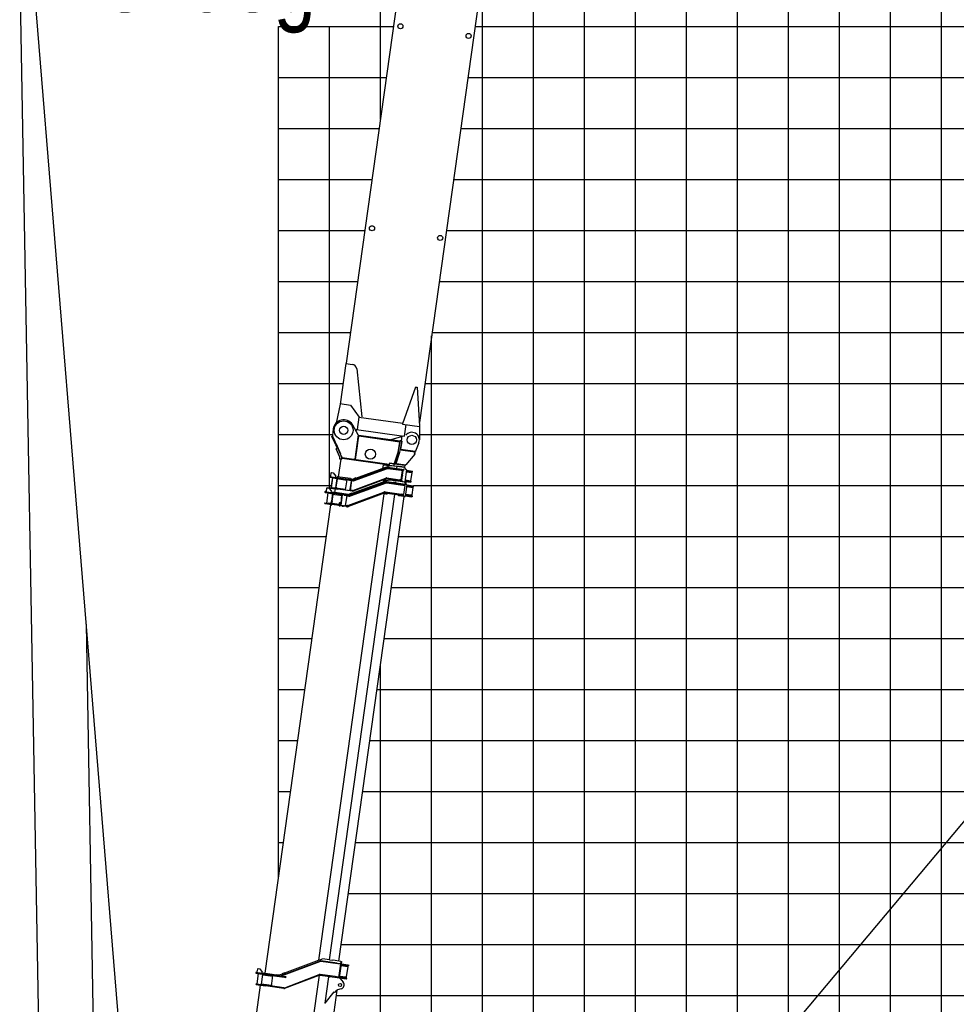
# Model space of a CAD drawing. Extents: x -439399 to 62702, y -349596 to 51651.
# Tile 15 of 63: x -426945 to -408579, y -90357 to -71050. Entities that reach past the tile are written whole.
import ezdxf

# ---------------------------------------------------------------- set-up
doc = ezdxf.new("R2010")
doc.units = 0
doc.layers.get('0').update_dxf_attribs({"linetype": 'CONTINUOUS'})

msp = doc.modelspace()

# ---------------------------------------------------------------- linework, layer by layer
at = {"color": 252, "linetype": 'Continuous'}
for p, q in [((-408868.990815, -107186.293273), (-408868.990815, -42143.739715)), ((-409868.990815, -107186.293273), (-409868.990815, -45221.334482)), ((-410868.990815, -107186.293273), (-410868.990815, -48299.027097)), ((-412868.990815, -107186.293273), (-412868.990815, -54454.38344)), ((-413868.990815, -107186.293273), (-413868.990815, -57532.070727)), ((-414868.990815, -107186.293273), (-414868.990815, -60198.840015)), ((-415868.990815, -107186.293273), (-415868.990815, -62410.928892)), ((-416868.990815, -104999.445159), (-416868.990815, -64497.282132)), ((-419868.990815, -73000.292774), (-419868.990815, -66008.353023)), ((-417868.990815, -104999.445159), (-417868.990815, -70136.683286)), ((-421868.990815, -71186.293273), (-419614.049826, -71186.293273)), ((-420868.990815, -80250.140149), (-420868.990815, -71186.293273)), ((-418016.50387, -71186.293273), (-306868.990815, -71186.293273)), ((-421868.990815, -72186.293273), (-419754.590653, -72186.293273)), ((-418157.044697, -72186.293273), (-306868.990815, -72186.293273)), ((-421868.990815, -73186.293273), (-419895.131479, -73186.293273)), ((-418297.585523, -73186.293273), (-306868.990815, -73186.293273)), ((-421868.990815, -74186.293273), (-420035.672306, -74186.293273)), ((-418438.12635, -74186.293273), (-306868.990815, -74186.293273)), ((-421868.990815, -75186.293273), (-420176.213132, -75186.293273)), ((-418578.667176, -75186.293273), (-306868.990815, -75186.293273)), ((-421868.990815, -76186.293273), (-420316.753959, -76186.293273)), ((-418719.208003, -76186.293273), (-306868.990815, -76186.293273)), ((-418868.990815, -102985.276447), (-418868.990815, -77252.053423)), ((-421868.990815, -78186.293273), (-420597.835612, -78186.293273)), ((-419000.289656, -78186.293273), (-306868.990815, -78186.293273)), ((-421868.990815, -79186.293273), (-420812.077364, -79186.293273)), ((-419105.149386, -79186.293273), (-306868.990815, -79186.293273)), ((-421868.990815, -80186.293273), (-420835.478443, -80186.293273)), ((-419220.763932, -80186.293273), (-306868.990815, -80186.293273)), ((-421868.990815, -81186.293273), (-420928.556654, -81186.293273)), ((-419513.788468, -81186.293273), (-306868.990815, -81186.293273)), ((-421868.990815, -82186.293273), (-421069.097489, -82186.293273)), ((-419654.329302, -82186.293273), (-306868.990815, -82186.293273)), ((-421868.990815, -83186.293273), (-421209.638324, -83186.293273)), ((-419794.870137, -83186.293273), (-306868.990815, -83186.293273)), ((-419868.990815, -102843.157535), (-419868.990815, -83713.689303)), ((-421868.990815, -84186.293273), (-421350.179158, -84186.293273)), ((-419935.410972, -84186.293273), (-306868.990815, -84186.293273)), ((-421868.990815, -85186.293273), (-421490.719993, -85186.293273)), ((-420075.951806, -85186.293273), (-306868.990815, -85186.293273)), ((-421868.990815, -86186.293273), (-421631.260828, -86186.293273)), ((-420216.492641, -86186.293273), (-306868.990815, -86186.293273)), ((-420497.57431, -88186.293273), (-306868.990815, -88186.293273)), ((-420638.115145, -89186.293273), (-306868.990815, -89186.293273)), ((-420732.204154, -90186.293273), (-306868.990815, -90186.293273))]:
    msp.add_line(p, q, dxfattribs=at)
at = {"color": 14, "linetype": 'Continuous'}
for p, q in [((-411868.990815, -107186.293273), (-411868.990815, -51376.719711)), ((-421868.990815, -87877.830028), (-421868.990815, -71186.293273)), ((-421868.990815, -77186.293273), (-420457.294785, -77186.293273)), ((-418859.748829, -77186.293273), (-399868.990815, -77186.293273)), ((-421868.990815, -87186.293273), (-421771.801662, -87186.293273)), ((-420357.033476, -87186.293273), (-306868.990815, -87186.293273))]:
    msp.add_line(p, q, dxfattribs=at)
at = {"color": 41, "linetype": 'Continuous'}
for p, q in [((-417460.842616, -67232.557777), (-419107.185253, -78946.895011)), ((-419131.132679, -67750.159025), (-420541.61444, -77786.25882)), ((-420551.216615, -77789.938737), (-420663.234643, -78586.988472)), ((-420551.216615, -77789.938737), (-420421.479412, -77808.172111)), ((-420335.998378, -77896.358383), (-420235.270882, -78838.257281)), ((-419181.385247, -78253.936857), (-419439.281021, -78975.134529)), ((-419181.489497, -78254.128321), (-419151.782664, -78258.303344)), ((-419151.795605, -78258.060731), (-419103.707764, -79022.076204)), ((-420661.848349, -78577.124474), (-420458.554006, -78605.695629)), ((-420663.17711, -78586.507893), (-420742.368133, -78961.068313)), ((-420458.606879, -78606.139989), (-420290.249904, -78841.868619)), ((-420293.95225, -78840.85718), (-420328.745522, -79088.424193)), ((-420293.95225, -78840.85718), (-419434.531101, -78961.640938)), ((-419437.389968, -78961.239151), (-419440.040237, -78980.096794)), ((-420338.717115, -79087.518438), (-420356.331963, -79106.177504)), ((-420338.645785, -79087.032802), (-419457.332846, -79210.89325)), ((-419440.040237, -78980.096794), (-419103.351759, -79027.415271)), ((-419397.905348, -79219.146624), (-419365.775935, -78990.533961)), ((-419103.344103, -79027.360903), (-419106.309523, -79288.428632))]:
    msp.add_line(p, q, dxfattribs=at)
at = {"color": 151, "linetype": 'Continuous'}
for p, q in [((-426691.850393, -70032.656035), (-424028.548222, -102715.164882)), ((-426944.754891, -70140.469994), (-426400.750129, -100642.765469)), ((-397625.100288, -73888.639082), (-418784.590146, -99105.537238)), ((-420389.655664, -80071.016816), (-419741.032321, -79830.932454)), ((-420386.184616, -80080.39486), (-419737.561273, -79840.310497)), ((-420385.71198, -80080.461284), (-419737.088618, -79840.376924)), ((-420382.933825, -80087.963176), (-419734.310652, -79847.880022)), ((-420352.72167, -80041.134785), (-419692.082029, -79799.735107)), ((-419728.475327, -79847.250476), (-419462.599481, -79884.616889)), ((-419727.835739, -79839.261259), (-419426.334642, -79881.634474)), ((-419452.082218, -79867.917613), (-419726.444008, -79829.358578)), ((-419557.05371, -79812.771729), (-419667.963258, -79797.184408)), ((-419559.777954, -79832.585413), (-419559.837172, -79832.57709)), ((-419551.7321, -79803.421357), (-419558.690755, -79852.93476)), ((-419553.123831, -79813.324037), (-419556.994492, -79812.780051)), ((-419406.245381, -79823.868182), (-419551.7321, -79803.421357)), ((-419446.531914, -79887.884624), (-419472.557214, -80073.064257)), ((-419462.599481, -79884.616889), (-419435.460175, -79888.43107)), ((-419452.082218, -79867.917613), (-419424.942911, -79871.731794)), ((-419438.756684, -79978.345627), (-419426.300928, -79889.718318)), ((-419435.460175, -79888.43107), (-419426.300928, -79889.718318)), ((-419426.300928, -79889.718318), (-419429.201983, -79881.231496)), ((-419413.4365, -79883.44719), (-419426.334642, -79881.634474)), ((-419415.266289, -79873.091754), (-419424.942911, -79871.731794)), ((-419415.266289, -79873.091754), (-419413.158221, -79881.467129)), ((-419413.4365, -79883.44719), (-419413.158221, -79881.467129)), ((-419362.58772, -79873.931103), (-419403.539, -79825.390007)), ((-419391.88977, -79835.984007), (-419394.965008, -79835.55181)), ((-419361.467769, -79877.996171), (-419394.539559, -80113.314186)), ((-419366.704939, -79915.260572), (-419254.800527, -79930.987711)), ((-419364.756479, -79901.396562), (-419252.266998, -79917.205927)), ((-419362.529746, -79885.55253), (-419241.479377, -79902.56505)), ((-419250.60591, -79931.577226), (-419262.520253, -79915.764926)), ((-419252.266998, -79917.205927), (-419243.70611, -79918.409081)), ((-419245.682424, -79917.121764), (-419243.733964, -79903.257753)), ((-419243.70611, -79918.409081), (-419241.479377, -79902.56505)), ((-420867.980448, -80022.365744), (-420502.428635, -80073.740701)), ((-420865.753711, -80006.521693), (-420836.045669, -80010.696886)), ((-420844.407129, -79940.852979), (-420852.20079, -79996.307754)), ((-420852.20079, -79996.307754), (-420841.988228, -80009.861714)), ((-420830.85438, -79930.640268), (-420844.407129, -79940.852979)), ((-420813.515704, -80030.020265), (-420841.350324, -80228.073879)), ((-420808.910086, -80030.667542), (-420836.744706, -80228.721156)), ((-420836.045669, -80010.696886), (-420500.201898, -80057.89665)), ((-420830.85438, -79930.640268), (-420798.175059, -79935.233047)), ((-420798.175059, -79935.233047), (-420747.109361, -80002.999517)), ((-420782.982285, -80036.330607), (-420782.704008, -80034.350566)), ((-420782.982285, -80036.330607), (-420733.468881, -80043.289262)), ((-420724.669854, -80044.525885), (-420751.112743, -80232.676818)), ((-420749.892823, -80022.804879), (-420747.109361, -80002.999517)), ((-420737.142405, -80219.492807), (-420714.874709, -80061.049916)), ((-420733.496744, -80043.487514), (-420733.162572, -80041.109761)), ((-420733.468881, -80043.289262), (-420683.955478, -80050.247917)), ((-420725.36572, -80049.477225), (-420527.197255, -80077.327987)), ((-420724.788179, -80052.551381), (-420714.885498, -80053.943112)), ((-420722.164841, -80026.701792), (-420720.216385, -80012.837802)), ((-420460.766626, -80049.301087), (-420720.216385, -80012.837802)), ((-420713.482978, -80051.147236), (-420714.874709, -80061.049916)), ((-420683.955478, -80050.247917), (-420683.677201, -80048.267876)), ((-420554.057733, -80268.450219), (-420526.223113, -80070.396605)), ((-420502.428635, -80073.740701), (-420477.883474, -80077.190299)), ((-420475.656738, -80061.346247), (-420500.201898, -80057.89665)), ((-420477.883474, -80077.190299), (-420427.311157, -80084.297774)), ((-420475.656738, -80061.346247), (-420425.084421, -80068.453723)), ((-420464.131414, -80260.891988), (-420441.028712, -80096.507726)), ((-420460.766626, -80049.301087), (-420411.253222, -80056.259742)), ((-420457.111059, -80272.986475), (-420430.946619, -80086.816811)), ((-420452.944246, -80080.695278), (-420441.028712, -80096.507726)), ((-420441.127402, -80096.376736), (-420439.473363, -80084.607638)), ((-420439.473363, -80084.607638), (-420437.213838, -80082.906043)), ((-420439.473363, -80084.607638), (-420409.765321, -80088.782831)), ((-420425.080777, -80068.454235), (-420399.382409, -80072.065905)), ((-420400.300277, -80082.035183), (-420420.139486, -80079.246964)), ((-420412.590249, -80278.797244), (-419763.85361, -80037.748807)), ((-419761.067524, -80045.246866), (-420409.804182, -80286.2953)), ((-420401.413559, -80089.956594), (-420409.765321, -80088.782831)), ((-419757.584926, -80054.621624), (-420406.321584, -80295.670059)), ((-420355.114114, -80034.56355), (-420402.098167, -80051.665186)), ((-420402.098167, -80051.665186), (-420394.637857, -80072.163206)), ((-420347.589692, -80055.23698), (-420393.831884, -80072.06815)), ((-420355.114114, -80034.56355), (-420347.589692, -80055.23698)), ((-420339.175248, -80035.589395), (-420339.26359, -80036.217978)), ((-420337.999067, -80035.754697), (-420339.175248, -80035.589395)), ((-419809.603568, -80115.220838), (-419805.894137, -80088.826865)), ((-419805.894137, -80088.826865), (-419763.221503, -80072.607158)), ((-419763.221503, -80072.607158), (-419712.028498, -80079.801866)), ((-419483.396166, -80090.727928), (-419747.834717, -80053.563514)), ((-419482.004435, -80080.825248), (-419746.442986, -80043.660833)), ((-419745.329531, -80035.738193), (-419488.903061, -80071.776583)), ((-419596.022178, -80090.046788), (-419593.934581, -80075.192767)), ((-419540.437136, -80083.142781), (-419540.383939, -80083.150258)), ((-419529.886677, -80097.862271), (-419539.127333, -80084.374659)), ((-419399.75883, -80117.629803), (-419526.892, -80099.762401)), ((-419490.127793, -80080.491002), (-419488.791614, -80070.983597)), ((-419461.763754, -80075.590764), (-419488.903061, -80071.776583)), ((-419481.865295, -80079.835217), (-419483.535303, -80091.717939)), ((-419456.256859, -80094.542109), (-419483.396166, -80090.727928)), ((-419454.865128, -80084.639428), (-419482.004435, -80080.825248)), ((-419461.763754, -80075.590764), (-419452.604508, -80076.878012)), ((-419452.604508, -80076.878012), (-419457.732469, -80084.23645)), ((-419446.580237, -80095.90207), (-419456.256859, -80094.542109)), ((-419441.966986, -80086.452144), (-419454.865128, -80084.639428)), ((-419452.604508, -80076.878012), (-419440.427031, -79990.230765)), ((-419446.580237, -80095.90207), (-419442.245262, -80088.432185)), ((-419442.245262, -80088.432185), (-419441.966986, -80086.452144)), ((-419396.328892, -80116.669573), (-419396.394151, -80116.660402)), ((-419393.147828, -80103.411505), (-419280.658346, -80119.220871)), ((-419390.921092, -80087.567454), (-419278.43161, -80103.376819)), ((-419388.972635, -80073.703463), (-419277.068223, -80089.430602)), ((-419272.873606, -80090.020117), (-419288.684865, -80101.935818)), ((-419272.097459, -80120.424025), (-419280.658346, -80119.220871)), ((-419269.870723, -80104.579974), (-419278.43161, -80103.376819)), ((-419277.068223, -80089.430602), (-419272.873606, -80090.020117)), ((-419272.125313, -80105.272697), (-419274.07377, -80119.136687)), ((-419273.746263, -80088.887888), (-419251.756844, -79932.425038)), ((-419272.873606, -80090.020117), (-419250.60591, -79931.577226)), ((-419269.870723, -80104.579974), (-419272.097459, -80120.424025)), ((-419254.800527, -79930.987711), (-419250.60591, -79931.577226)), ((-420852.644736, -80236.584828), (-420851.253005, -80226.682148)), ((-420852.644736, -80236.584828), (-420704.104525, -80257.460793)), ((-420851.253005, -80226.682148), (-420702.712794, -80247.558113)), ((-420810.538628, -80232.40418), (-420809.425174, -80224.48154)), ((-420809.425174, -80224.48154), (-420759.91177, -80231.440195)), ((-420763.360046, -80319.820903), (-420753.617929, -80250.502138)), ((-420761.136502, -80240.154614), (-420759.800323, -80230.647208)), ((-420759.91177, -80231.440195), (-420710.398367, -80238.39885)), ((-420750.416878, -80227.725478), (-420552.248413, -80255.576239)), ((-420749.014358, -80224.929601), (-420739.111677, -80226.321332)), ((-420737.142405, -80219.492807), (-420738.534136, -80229.395488)), ((-420711.511821, -80246.32149), (-420710.398367, -80238.39885)), ((-420704.243662, -80258.450804), (-420702.573485, -80246.566874)), ((-420420.944897, -80297.256284), (-420704.104525, -80257.460793)), ((-420702.712794, -80247.558113), (-420419.553166, -80287.353603)), ((-420486.720237, -80277.913887), (-420464.131414, -80260.891988)), ((-420465.916253, -80272.758571), (-420464.262384, -80260.990681)), ((-420465.916253, -80272.758571), (-420459.107087, -80281.794662)), ((-420465.916253, -80272.758571), (-420436.208211, -80276.933764)), ((-420418.439712, -80279.430963), (-420436.208211, -80276.933764)), ((-425643.288507, -82900.003002), (-425288.939519, -102715.164882)), ((-420929.578932, -89578.796136), (-420929.519713, -89578.804458))]:
    msp.add_line(p, q, dxfattribs=at)
at = {"color": 102, "linetype": 'Continuous'}
for p, q in [((-420796.172289, -79073.122781), (-420814.264792, -79201.85763)), ((-420307.996909, -79192.222735), (-420414.102219, -79001.850602)), ((-420822.534347, -79222.289855), (-420807.870669, -79215.890689)), ((-420767.29355, -79348.875834), (-420822.534347, -79222.289855)), ((-420814.264792, -79201.85763), (-420808.09797, -79215.990627)), ((-420807.949481, -79215.925216), (-420810.41943, -79210.422938)), ((-420752.6297, -79342.47544), (-420807.870669, -79215.890689)), ((-420768.506641, -79303.793163), (-420804.550218, -79223.498364)), ((-420760.759519, -79363.851841), (-420767.29355, -79348.875834)), ((-420763.786049, -79316.91056), (-420763.651327, -79315.951961)), ((-420763.273233, -79318.085889), (-420762.763126, -79318.15758)), ((-420761.897844, -79320.298358), (-420762.334235, -79320.237027)), ((-420746.09448, -79357.451614), (-420752.6297, -79342.47544)), ((-420307.996909, -79192.222735), (-420375.078277, -79669.531469)), ((-420298.094229, -79193.614466), (-420327.32058, -79401.57076)), ((-420318.511653, -79382.002045), (-420295.493046, -79218.216143)), ((-420298.094229, -79193.614466), (-420307.996909, -79192.222735)), ((-419485.608296, -79325.979298), (-420300.599411, -79211.439767)), ((-420300.599411, -79211.439767), (-420295.493046, -79218.216143)), ((-420293.544589, -79204.352152), (-420300.320965, -79209.458517)), ((-419492.38588, -79331.085494), (-420295.493046, -79218.216143)), ((-419490.437423, -79317.221503), (-420293.544589, -79204.352152)), ((-419659.371324, -79283.381116), (-419458.694812, -79220.699879)), ((-419659.371324, -79283.381116), (-419650.860375, -79294.675528)), ((-419514.577125, -79488.984411), (-419492.38588, -79331.085494)), ((-419508.483346, -79488.743739), (-419483.103113, -79308.153998)), ((-419494.397525, -79316.664947), (-419483.103113, -79308.153998)), ((-419485.608296, -79325.979298), (-419492.38588, -79331.085494)), ((-419485.329849, -79323.998049), (-419490.437423, -79317.221503)), ((-419461.317711, -79311.215736), (-419486.687071, -79491.728118)), ((-419483.103113, -79308.153998), (-419461.317711, -79311.215736)), ((-419459.230114, -79296.361715), (-419476.171732, -79309.12814)), ((-419469.427251, -79476.697564), (-419446.46369, -79313.303333)), ((-419461.317711, -79311.215736), (-419447.400401, -79212.18893)), ((-419461.317711, -79311.215736), (-419446.46369, -79313.303333)), ((-419448.792132, -79222.09161), (-419458.694812, -79220.699879)), ((-419458.694812, -79220.699879), (-419450.183863, -79231.994291)), ((-419447.400401, -79212.18893), (-419397.886997, -79219.147585)), ((-419116.490134, -79343.86502), (-419181.990864, -79512.436971)), ((-420756.599292, -79373.55357), (-420721.499451, -79454.327146)), ((-420634.238641, -79613.773949), (-420746.09448, -79357.451614)), ((-420741.802991, -79365.272203), (-420657.450938, -79560.581173)), ((-420721.481007, -79454.31863), (-420741.644508, -79463.117826)), ((-420669.114768, -79629.320448), (-420741.644508, -79463.117826)), ((-420708.513454, -79483.573612), (-420708.681612, -79483.647347)), ((-420702.113246, -79498.238648), (-420702.282615, -79498.312233)), ((-420702.113246, -79498.238648), (-420702.281237, -79498.311194)), ((-420366.289048, -79678.84582), (-420327.32058, -79401.57076)), ((-420359.276866, -79672.061603), (-420321.836212, -79405.657509)), ((-420327.32058, -79401.57076), (-420337.223261, -79400.179029)), ((-420325.047759, -79381.083455), (-420317.916918, -79382.085629)), ((-420321.836212, -79405.657509), (-420318.511653, -79382.002045)), ((-419522.117387, -79518.05066), (-419599.535017, -79755.347283)), ((-419520.337122, -79529.477733), (-419588.54583, -79739.15809)), ((-419499.416738, -79536.28243), (-419571.956448, -79759.281122)), ((-419496.552021, -79536.519852), (-419566.492823, -79744.27166)), ((-419522.117387, -79518.05066), (-419515.967873, -79516.04519)), ((-419522.117387, -79518.05066), (-419521.876173, -79517.307943)), ((-419521.877381, -79517.307773), (-419515.756844, -79515.394386)), ((-419520.337122, -79529.477733), (-419516.447728, -79517.52109)), ((-419516.447728, -79517.52109), (-419511.932935, -79503.640564)), ((-419516.059668, -79494.779317), (-419515.912805, -79494.146619)), ((-419516.059668, -79494.779317), (-419510.255833, -79496.250774)), ((-419515.912805, -79494.146619), (-419514.577125, -79488.984411)), ((-419515.912805, -79494.146619), (-419510.096551, -79495.617378)), ((-419508.695255, -79490.154981), (-419514.577125, -79488.984411)), ((-419509.282115, -79493.462434), (-419510.898556, -79498.754046)), ((-419494.723676, -79523.510503), (-419510.668155, -79570.871009)), ((-419509.762953, -79494.734797), (-419510.409492, -79496.852929)), ((-419510.255833, -79496.250774), (-419510.096551, -79495.617378)), ((-419510.096551, -79495.617378), (-419508.71636, -79490.287615)), ((-419509.63117, -79494.604166), (-419509.98719, -79496.032134)), ((-419509.13044, -79492.672637), (-419509.762953, -79494.734797)), ((-419509.530769, -79493.433648), (-419508.880681, -79491.281498)), ((-419499.416738, -79536.28243), (-419495.52751, -79524.326976)), ((-419494.723676, -79523.510503), (-419496.552021, -79536.519852)), ((-419494.422335, -79523.330954), (-419493.556783, -79520.654367)), ((-419492.510086, -79520.206076), (-419493.556783, -79520.654367)), ((-419189.288448, -79531.215919), (-419486.368869, -79489.463989)), ((-419483.585407, -79469.658627), (-419475.074457, -79480.953039)), ((-419475.074457, -79480.953039), (-419469.427251, -79476.697564)), ((-419466.563507, -79492.247451), (-419475.074457, -79480.953039)), ((-419187.200852, -79516.361898), (-419469.427251, -79476.697564)), ((-419204.142469, -79529.128323), (-419187.200852, -79516.361898)), ((-419194.68864, -79522.004351), (-419183.855815, -79517.233883)), ((-419191.515184, -79547.05997), (-419189.288448, -79531.215919)), ((-419187.200852, -79516.361898), (-419181.990864, -79512.436971)), ((-419183.707344, -79516.852878), (-419187.200852, -79516.361898)), ((-419183.855815, -79517.233883), (-419183.707344, -79516.852878)), ((-419181.990864, -79512.436971), (-419183.707344, -79516.852878)), ((-420691.498373, -80016.873855), (-420642.378527, -79667.367989)), ((-420642.462454, -79667.965161), (-420664.247856, -79664.903422)), ((-420626.569475, -79669.843758), (-420642.413526, -79667.617022)), ((-420631.59913, -79620.437851), (-420621.888514, -79642.922425)), ((-420631.59913, -79620.437851), (-420621.887476, -79642.923803)), ((-420626.381887, -79642.292155), (-420622.768716, -79642.799953)), ((-419701.229874, -79782.412067), (-420624.160447, -79652.702634)), ((-419699.838143, -79772.509386), (-420622.768716, -79642.799953)), ((-420374.549581, -79665.769599), (-420390.8209, -79675.398093)), ((-420390.819522, -79675.397055), (-420387.766271, -79673.591271)), ((-420375.078277, -79669.531469), (-420368.269089, -79678.567543)), ((-420365.724167, -79674.82648), (-420360.28142, -79679.209378)), ((-420356.600626, -79674.903138), (-420365.558016, -79673.644258)), ((-420364.283508, -79664.575661), (-420361.100568, -79668.565772)), ((-420364.049742, -79662.912327), (-420359.276866, -79672.061603)), ((-420351.638321, -79680.424087), (-420360.28142, -79679.209378)), ((-420359.276866, -79672.061603), (-420351.36877, -79680.461969)), ((-420352.947675, -79678.785493), (-420351.404788, -79680.718251)), ((-419557.895416, -79644.934809), (-419593.034423, -79752.64166)), ((-419198.771251, -79566.552319), (-419376.283003, -79778.571454)), ((-419201.584185, -79546.851669), (-419201.417865, -79545.668239)), ((-419201.584185, -79546.851669), (-419201.481052, -79561.783074)), ((-419198.771251, -79566.552319), (-419201.481052, -79561.783074)), ((-419201.417865, -79545.668239), (-419196.942733, -79553.541742)), ((-419201.416657, -79545.668409), (-419198.706472, -79546.049301)), ((-419199.939381, -79548.269924), (-419196.732203, -79552.289334)), ((-419198.771251, -79566.552319), (-419196.942733, -79553.541742)), ((-419198.706472, -79546.049301), (-419198.323077, -79550.294352)), ((-419197.373025, -79556.849023), (-419197.415176, -79556.912111)), ((-419197.308805, -79556.392074), (-419197.373025, -79556.849023)), ((-419197.308636, -79556.390866), (-419197.352829, -79556.46849)), ((-419197.334141, -79556.335517), (-419197.308636, -79556.390866)), ((-419196.732203, -79552.289334), (-419197.308636, -79556.390866)), ((-419822.451307, -79847.372427), (-419813.238196, -79781.817737)), ((-419690.241698, -79799.103768), (-419813.238196, -79781.817737)), ((-419695.530098, -79741.856054), (-419701.229874, -79782.412067)), ((-419701.229874, -79782.412067), (-419396.228041, -79825.277279)), ((-419695.66295, -79742.801344), (-419390.661117, -79785.666556)), ((-419695.530098, -79741.856054), (-419599.535017, -79755.347283)), ((-419606.623742, -79795.708092), (-419604.029311, -79802.131438)), ((-419604.548565, -79806.098015), (-419598.867367, -79765.674195)), ((-419604.460744, -79801.061219), (-419603.852699, -79801.146674)), ((-419602.152306, -79796.336511), (-419598.525105, -79806.944557)), ((-419599.535017, -79755.347283), (-419593.034423, -79752.64166)), ((-419588.027222, -79739.84485), (-419593.588712, -79757.146943)), ((-419593.441221, -79757.167671), (-419593.549276, -79757.024277)), ((-419588.54583, -79739.15809), (-419573.858906, -79758.661198)), ((-419573.858906, -79758.661198), (-419571.956448, -79759.281122)), ((-419572.238473, -79760.147523), (-419571.956448, -79759.281122)), ((-419571.879441, -79760.197982), (-419566.642392, -79744.169288)), ((-419567.033864, -79745.183011), (-419567.079906, -79745.510612)), ((-419566.719789, -79744.070879), (-419567.033864, -79745.183011)), ((-419567.001567, -79745.268922), (-419567.033864, -79745.183011)), ((-419566.334155, -79742.309325), (-419566.774498, -79744.004034)), ((-419566.221681, -79742.34238), (-419566.774498, -79744.004034)), ((-419565.965799, -79745.021263), (-419566.774498, -79744.004034)), ((-419566.492823, -79744.27166), (-419566.050434, -79741.123895)), ((-419554.286473, -79761.654767), (-419566.492823, -79744.27166)), ((-419566.334155, -79742.309325), (-419566.131469, -79741.700489)), ((-419554.286473, -79761.654767), (-419392.1216, -79784.445554)), ((-419554.286473, -79761.654767), (-419542.044832, -79763.472605)), ((-419550.727098, -79762.720811), (-419552.344716, -79761.942467)), ((-419550.556488, -79762.20857), (-419550.727098, -79762.720811)), ((-419512.082223, -79768.151994), (-419550.727098, -79762.720811)), ((-419416.427545, -79781.126964), (-419542.044832, -79763.472605)), ((-419511.473327, -79768.687508), (-419512.717568, -79767.594283)), ((-419510.754441, -79767.870183), (-419511.473327, -79768.687508)), ((-419402.329526, -79783.57673), (-419511.121208, -79768.287056)), ((-419418.472143, -79781.308033), (-419418.826698, -79781.708142)), ((-419416.096807, -79781.641865), (-419416.451362, -79782.041974)), ((-419392.1216, -79784.445554), (-419416.427545, -79781.126964)), ((-419401.720629, -79784.112243), (-419403.035982, -79782.954777)), ((-419400.95336, -79783.240079), (-419401.720629, -79784.112243)), ((-419400.501788, -79783.833601), (-419401.36851, -79783.711792)), ((-419400.501788, -79783.833601), (-419399.87321, -79783.386956)), ((-419399.049491, -79783.499026), (-419399.826405, -79784.378459)), ((-419390.661117, -79785.666556), (-419396.228041, -79825.277279)), ((-419392.1216, -79784.445554), (-419376.283003, -79778.571454)), ((-419391.588353, -79792.272943), (-419390.807999, -79791.684904)), ((-419386.948015, -79782.665353), (-419376.924151, -79779.3356)), ((-419376.282833, -79778.570246), (-419376.924151, -79779.3356)), ((-419376.924151, -79779.3356), (-419376.846003, -79778.779545))]:
    msp.add_line(p, q, dxfattribs=at)
at = {"color": 130, "linetype": 'Continuous'}
for p, q in [((-420464.587291, -80368.345229), (-419762.9609, -80111.968166)), ((-420460.468735, -80379.615261), (-419758.842494, -80123.239408)), ((-419711.695121, -80079.679856), (-420432.440888, -80341.31216)), ((-419744.371144, -80121.70825), (-419384.657951, -80172.262642)), ((-419423.603191, -80154.671799), (-419742.701133, -80109.825508)), ((-419372.430996, -80121.470479), (-419687.676395, -80077.165628)), ((-419615.450716, -80127.709388), (-419614.058985, -80117.806707)), ((-419562.069911, -80125.113295), (-419614.058985, -80117.806707)), ((-419352.795082, -80168.157384), (-419393.745135, -80119.616462)), ((-419372.430996, -80121.470479), (-419364.298024, -80122.613494)), ((-419368.141935, -80149.964342), (-419364.298024, -80122.613494)), ((-420950.921461, -80303.559141), (-420921.213419, -80307.734334)), ((-420928.583663, -80238.029754), (-420936.377493, -80293.485736)), ((-420936.377493, -80293.485736), (-420926.164759, -80307.038469)), ((-420915.030911, -80227.817023), (-420928.583663, -80238.029754)), ((-420921.213419, -80307.734334), (-420796.536589, -80325.25652)), ((-420915.030911, -80227.817023), (-420882.351589, -80232.409802)), ((-420882.351589, -80232.409802), (-420831.285891, -80300.176272)), ((-420834.069353, -80319.981634), (-420831.285891, -80300.176272)), ((-420807.332591, -80323.739241), (-420805.94086, -80313.83656)), ((-420544.509852, -80350.578292), (-420805.94086, -80313.83656)), ((-420507.208996, -80577.526553), (-419804.635523, -80312.551381)), ((-420457.036839, -80389.008765), (-419755.410448, -80132.631702)), ((-419779.048823, -80309.712676), (-419456.758396, -80355.007641)), ((-419745.762875, -80131.61093), (-419431.567928, -80175.76815)), ((-419563.461642, -80135.015976), (-419562.069911, -80125.113295)), ((-419430.037058, -80164.875439), (-419431.707238, -80176.759389)), ((-419431.567928, -80175.76815), (-419402.619026, -80179.836653)), ((-419425.440374, -80167.744031), (-419423.436192, -80153.483537)), ((-419423.603191, -80154.671799), (-419396.463905, -80158.485977)), ((-419406.780303, -80270.641704), (-419419.375539, -80360.261459)), ((-419394.185071, -80181.021968), (-419406.780303, -80270.641704)), ((-419402.619026, -80179.836653), (-419394.185071, -80181.021968)), ((-419397.812375, -80170.413908), (-419394.185071, -80181.021968)), ((-419387.015737, -80159.813831), (-419396.463905, -80158.485977)), ((-419387.015737, -80159.813831), (-419384.379672, -80170.282581)), ((-419384.657951, -80172.262642), (-419384.379672, -80170.282581)), ((-419351.673923, -80172.222622), (-419383.35398, -80397.637937)), ((-419356.354365, -80205.525694), (-419235.186748, -80222.554692)), ((-419353.988491, -80188.691632), (-419232.235805, -80205.802856)), ((-419351.884496, -80169.800342), (-419351.732193, -80169.821747)), ((-419351.827976, -80169.985793), (-419351.732193, -80169.821747)), ((-419351.732193, -80169.821747), (-419221.030592, -80188.190659)), ((-419251.58982, -80369.704376), (-419230.992131, -80223.144207)), ((-419230.992131, -80223.144207), (-419245.46032, -80203.944271)), ((-419235.186748, -80222.554692), (-419230.992131, -80223.144207)), ((-419232.235805, -80205.802856), (-419223.674918, -80207.00601)), ((-419223.674918, -80207.00601), (-419221.030592, -80188.190659)), ((-421080.281722, -89490.692335), (-419795.473529, -80348.807022)), ((-420953.148197, -80319.403192), (-420798.763326, -80341.100571)), ((-420899.673314, -80326.917365), (-420928.343109, -80530.913558)), ((-420870.093277, -80337.134523), (-420869.258271, -80331.193153)), ((-420870.093277, -80337.134523), (-420820.579873, -80344.093178)), ((-420869.334498, -89484.261354), (-419586.854158, -80358.939576)), ((-420840.795666, -80560.385364), (-420832.166831, -80498.988011)), ((-420811.384363, -80345.385523), (-420837.827252, -80533.536456)), ((-420828.778135, -80496.435526), (-420832.166831, -80498.988011)), ((-420832.166831, -80498.988011), (-420824.244211, -80500.101463)), ((-420810.394332, -80345.524663), (-420831.938131, -80498.816754)), ((-420828.778135, -80496.435526), (-420823.826795, -80497.131392)), ((-420824.951615, -80562.612101), (-420816.322779, -80501.214748)), ((-420824.244211, -80500.101463), (-420816.322779, -80501.214748)), ((-420823.826795, -80497.131392), (-420818.875454, -80497.827257)), ((-420820.663458, -80344.687914), (-420819.661283, -80337.557072)), ((-420820.579873, -80344.093178), (-420771.06647, -80351.051833)), ((-420818.875454, -80497.827257), (-420816.322779, -80501.214748)), ((-420817.851925, -80499.184069), (-420798.617938, -80362.327141)), ((-420811.090198, -80350.476003), (-420623.234226, -80376.877438)), ((-420798.763326, -80341.100571), (-420788.049536, -80342.606296)), ((-420797.226207, -80352.42446), (-420798.617938, -80362.327141)), ((-420796.536589, -80325.25652), (-420785.8228, -80326.762245)), ((-420579.625419, -80371.898395), (-420788.049536, -80342.606296)), ((-420577.398683, -80356.054344), (-420785.8228, -80326.762245)), ((-420771.06647, -80351.051833), (-420770.231465, -80345.110463)), ((-420683.659235, -89510.356311), (-419403.266492, -80399.888553)), ((-420650.372981, -80569.979712), (-420621.703355, -80365.984727)), ((-420650.266633, -80554.847244), (-420641.777108, -80494.44113)), ((-420640.385377, -80484.538449), (-420641.777108, -80494.44113)), ((-420641.46033, -80571.232303), (-420612.790705, -80367.237318)), ((-420635.096902, -80446.908995), (-420640.385377, -80484.538449)), ((-420640.385377, -80484.538449), (-420638.402919, -80484.817065)), ((-420633.705171, -80437.006314), (-420635.096902, -80446.908995)), ((-420633.115653, -80447.187442), (-420635.096902, -80446.908995)), ((-420633.705171, -80437.006314), (-420625.215475, -80376.598992)), ((-420579.625419, -80371.898395), (-420565.164257, -80373.930779)), ((-420577.398683, -80356.054344), (-420562.937521, -80358.086728)), ((-420565.164257, -80373.930779), (-420516.440216, -80380.778497)), ((-420562.937521, -80358.086728), (-420514.21348, -80364.934445)), ((-420552.925722, -80573.576755), (-420526.482833, -80385.425822)), ((-420494.445226, -80357.614416), (-420544.509852, -80350.578292)), ((-420541.491879, -80377.257715), (-420527.874564, -80395.328503)), ((-420526.482833, -80385.425822), (-420519.705249, -80380.319626)), ((-420526.482833, -80385.425822), (-420494.793542, -80389.879461)), ((-420514.203815, -80364.935803), (-420509.201714, -80365.638803)), ((-420510.069052, -80377.634353), (-420480.728499, -80381.757899)), ((-420509.201714, -80365.638803), (-420479.058488, -80369.875157)), ((-420503.680675, -80586.883077), (-419801.107222, -80321.907903)), ((-419796.871889, -80333.136402), (-420494.854278, -80596.380179)), ((-420482.12023, -80391.660579), (-420494.793542, -80389.879461)), ((-420435.075308, -80334.077008), (-420482.059211, -80351.177432)), ((-420482.059211, -80351.177432), (-420476.587434, -80366.212476)), ((-420480.728499, -80381.757899), (-420479.058488, -80369.875157)), ((-420476.587434, -80366.212476), (-420460.440185, -80366.720301)), ((-420427.550908, -80354.750454), (-420460.440185, -80366.720301)), ((-420435.075308, -80334.077008), (-420427.550908, -80354.750454)), ((-420419.136272, -80335.101644), (-420419.34065, -80336.555873)), ((-420416.397091, -80335.486611), (-420419.136272, -80335.101644)), ((-419737.872408, -80356.902332), (-419795.473529, -80348.807022)), ((-419455.318475, -80377.425711), (-419782.110562, -80331.498078)), ((-419453.648467, -80365.542989), (-419780.440554, -80319.615356)), ((-419518.702308, -80382.185872), (-419527.942945, -80368.698263)), ((-419401.894496, -80400.081375), (-419515.707629, -80384.085982)), ((-419427.809493, -80359.076144), (-419456.758396, -80355.007641)), ((-419428.179188, -80381.239889), (-419455.318475, -80377.425711)), ((-419426.509181, -80369.357167), (-419453.648467, -80365.542989)), ((-419428.179188, -80381.239889), (-419418.746726, -80382.565535)), ((-419427.809493, -80359.076144), (-419419.375539, -80360.261459)), ((-419413.048922, -80371.248883), (-419426.509181, -80369.357167)), ((-419425.786305, -80369.458761), (-419419.375539, -80360.261459)), ((-419418.746726, -80382.565535), (-419413.327199, -80373.228924)), ((-419413.327199, -80373.228924), (-419413.048922, -80371.248883)), ((-419401.894496, -80400.081375), (-419388.573251, -80401.953554)), ((-419381.962249, -80387.735256), (-419260.209562, -80404.84648)), ((-419379.317926, -80368.919925), (-419257.56524, -80386.031149)), ((-419376.952053, -80352.085863), (-419255.784437, -80369.114861)), ((-419251.58982, -80369.704376), (-419270.789755, -80384.172565)), ((-419251.648675, -80406.049634), (-419260.209562, -80404.84648)), ((-419249.004352, -80387.234303), (-419257.56524, -80386.031149)), ((-419255.784437, -80369.114861), (-419251.58982, -80369.704376)), ((-419249.004352, -80387.234303), (-419251.648675, -80406.049634)), ((-422131.564861, -89746.14144), (-420840.594998, -80560.413567)), ((-420963.682641, -80538.065589), (-420962.012461, -80526.181639)), ((-420963.682641, -80538.065589), (-420909.217897, -80545.720109)), ((-420962.012461, -80526.181639), (-420907.547717, -80533.83616)), ((-420909.384897, -80546.908371), (-420907.380715, -80532.647877)), ((-420909.217897, -80545.720109), (-420840.099801, -80555.434024)), ((-420839.003817, -80543.469376), (-420907.547717, -80533.83616)), ((-420897.927897, -80535.188137), (-420896.536166, -80525.285456)), ((-420896.536166, -80525.285456), (-420847.022762, -80532.244111)), ((-420848.553803, -80543.138031), (-420846.883453, -80531.252873)), ((-420847.022762, -80532.244111), (-420837.037889, -80533.647394)), ((-420840.795666, -80560.385364), (-420832.873046, -80561.498816)), ((-420840.673998, -80555.353326), (-420839.003817, -80543.469376)), ((-420839.003817, -80543.469376), (-420838.42962, -80543.550075)), ((-420832.873046, -80561.498816), (-420824.951615, -80562.612101)), ((-420823.845956, -80557.718353), (-420824.255749, -80557.66076)), ((-420823.845956, -80557.718353), (-420822.175776, -80545.834403)), ((-420681.368009, -80577.742323), (-420823.845956, -80557.718353)), ((-420822.585569, -80545.776811), (-420822.175776, -80545.834403)), ((-420679.697829, -80565.858373), (-420822.175776, -80545.834403)), ((-420821.193838, -80535.87413), (-420797.509359, -80539.202767)), ((-420820.497972, -80530.92279), (-420677.993426, -80550.950498)), ((-420798.90109, -80549.105447), (-420797.509359, -80539.202767)), ((-420682.447068, -80582.639809), (-420681.751203, -80577.688468)), ((-420682.447068, -80582.639809), (-420674.525637, -80583.753093)), ((-420681.368009, -80577.742323), (-420679.697829, -80565.858373)), ((-420680.081023, -80565.804519), (-420673.818233, -80521.242456)), ((-420674.525637, -80583.753093), (-420666.603017, -80584.866545)), ((-420670.430726, -80518.689803), (-420673.818233, -80521.242456)), ((-420673.818233, -80521.242456), (-420665.896802, -80522.35574)), ((-420670.430726, -80518.689803), (-420665.479385, -80519.385669)), ((-420666.603017, -80584.866545), (-420657.974182, -80523.469192)), ((-420665.737915, -80579.938989), (-420665.907151, -80579.915204)), ((-420665.896802, -80522.35574), (-420657.974182, -80523.469192)), ((-420665.737915, -80579.938989), (-420664.067734, -80568.05504)), ((-420623.116024, -80585.929105), (-420665.737915, -80579.938989)), ((-420665.479385, -80519.385669), (-420660.528045, -80520.081534)), ((-420664.236971, -80568.031255), (-420664.067734, -80568.05504)), ((-420664.067734, -80568.05504), (-420621.445844, -80574.045156)), ((-420662.149375, -80553.177234), (-420648.285384, -80555.125691)), ((-420660.528045, -80520.081534), (-420657.974182, -80523.469192)), ((-420623.116024, -80585.929105), (-420596.611361, -80589.654093)), ((-420621.445844, -80574.045156), (-420594.941181, -80577.770143)), ((-420542.155074, -80597.307425), (-420596.611361, -80589.654093)), ((-420594.941181, -80577.770143), (-420540.484894, -80585.423475)), ((-420574.122815, -80580.695974), (-420551.533991, -80563.674074)), ((-420552.925722, -80573.576755), (-420521.236431, -80578.030394)), ((-420552.925722, -80573.576755), (-420544.414773, -80584.871167)), ((-420542.155074, -80597.307425), (-420520.112182, -80600.405351)), ((-420540.484894, -80585.423475), (-420518.442002, -80588.521402)), ((-420517.050271, -80578.618721), (-420521.236431, -80578.030394)), ((-420499.089608, -80585.15166), (-420503.680675, -80586.883077)), ((-420494.854278, -80596.380179), (-420499.44655, -80598.111407)), ((-420931.127177, -89923.939109), (-420930.667831, -89924.003666))]:
    msp.add_line(p, q, dxfattribs=at)
at = {"color": 10, "linetype": 'Continuous'}
for p, q in [((-421827.738683, -89795.25393), (-421061.378672, -89507.873624)), ((-421810.027263, -89801.428878), (-421057.165238, -89519.108922)), ((-421126.704288, -89508.680044), (-421749.089828, -89745.582052)), ((-421127.728146, -89508.53615), (-421104.272733, -89499.715147)), ((-421126.704288, -89508.680044), (-421127.728146, -89508.53615)), ((-421104.272733, -89499.715147), (-421023.243166, -89469.240627)), ((-420662.964056, -89570.824495), (-421042.480174, -89517.486983)), ((-420722.288857, -89550.369512), (-421040.786004, -89505.607658)), ((-421023.243166, -89469.240627), (-421010.448272, -89464.429107)), ((-420868.311215, -89484.405168), (-421008.468231, -89464.707383)), ((-420868.311215, -89484.405168), (-420804.984582, -89493.305145)), ((-420799.708077, -89494.04671), (-420804.984582, -89493.305145)), ((-420650.440138, -89515.02495), (-420799.708077, -89494.04671)), ((-420722.288857, -89550.369512), (-420695.149551, -89554.183693)), ((-420650.440138, -89515.02495), (-420695.393117, -89834.882012)), ((-420695.149551, -89554.183693), (-420665.321845, -89558.375704)), ((-420634.328952, -89517.28923), (-420679.281931, -89837.146292)), ((-420662.685779, -89568.844454), (-420665.321845, -89558.375704)), ((-420662.964056, -89570.824495), (-420662.685779, -89568.844454)), ((-420650.440138, -89515.02495), (-420634.328952, -89517.28923)), ((-420643.236064, -89580.666624), (-420507.035525, -89599.808362)), ((-420640.591742, -89561.851293), (-420634.991261, -89562.638389)), ((-420634.991261, -89562.638389), (-420504.391202, -89580.993031)), ((-420495.830315, -89582.196185), (-420498.474637, -89601.011516)), ((-422309.472053, -89747.393489), (-422279.764011, -89751.568682)), ((-422307.245317, -89731.549438), (-422277.537275, -89735.724631)), ((-422266.890051, -89753.377999), (-422295.559673, -89957.372964)), ((-422284.907516, -89666.020031), (-422292.701346, -89721.476013)), ((-422292.701346, -89721.476013), (-422282.488615, -89735.028765)), ((-422271.354767, -89655.80732), (-422284.907516, -89666.020031)), ((-422279.764011, -89751.568682), (-421806.017687, -89818.149386)), ((-422277.537275, -89735.724631), (-421803.790951, -89802.305334)), ((-422271.354767, -89655.80732), (-422238.675445, -89660.400099)), ((-422238.675445, -89660.400099), (-422187.609747, -89728.166569)), ((-422238.673029, -89660.400438), (-422236.695385, -89660.678378)), ((-422203.063755, -89960.274142), (-422176.620866, -89772.123209)), ((-422190.393209, -89747.97193), (-422187.609747, -89728.166569)), ((-422173.559127, -89750.337806), (-422172.167396, -89740.435125)), ((-422172.167396, -89740.435125), (-421910.736389, -89777.176858)), ((-421795.824089, -89763.37088), (-421841.285919, -89780.675362)), ((-421750.257573, -89742.374397), (-421797.241627, -89759.476032)), ((-421797.241627, -89759.476032), (-421789.717227, -89780.149479)), ((-421742.733152, -89763.047826), (-421789.717227, -89780.149479)), ((-421750.257573, -89742.374397), (-421742.733152, -89763.047826)), ((-421747.676604, -90030.630446), (-421073.709845, -89774.834603)), ((-420759.308869, -89813.780581), (-421052.961061, -89772.510457)), ((-420645.463819, -89596.517924), (-420644.303659, -89597.683167)), ((-420644.303659, -89597.683167), (-420509.986471, -89616.560217)), ((-420534.461476, -89821.144697), (-420505.791854, -89617.149732)), ((-420505.791854, -89617.149732), (-420520.26004, -89597.949777)), ((-420509.986471, -89616.560217), (-420505.791854, -89617.149732)), ((-420498.474637, -89601.011516), (-420507.035525, -89599.808362)), ((-422826.030422, -102289.561491), (-421068.740672, -89785.795211)), ((-422307.132534, -89967.865182), (-422305.462354, -89955.981233)), ((-422307.132534, -89967.865182), (-422268.511822, -89973.29297)), ((-422305.462354, -89955.981233), (-422156.922144, -89976.857198)), ((-422202.36789, -89955.322801), (-422006.294337, -89982.879142)), ((-422177.316732, -89777.074549), (-421981.243179, -89804.63089)), ((-422008.381933, -89997.733163), (-421979.712311, -89793.738198)), ((-421866.031687, -89783.459694), (-421910.736389, -89777.176858)), ((-421806.017687, -89818.149386), (-421786.033424, -89820.957991)), ((-421803.790951, -89802.305334), (-421783.806688, -89805.113939)), ((-421786.033424, -89820.957991), (-421729.173994, -89828.949063)), ((-421783.806688, -89805.113939), (-421726.947258, -89813.105011)), ((-421743.417787, -90041.849926), (-421069.452236, -89786.053913)), ((-421054.631238, -89784.394387), (-420673.68145, -89837.933388)), ((-420889.716339, -89819.68911), (-420962.225618, -90335.619443)), ((-420874.861402, -89821.776836), (-420889.716339, -89819.68911)), ((-420870.344399, -89818.37303), (-420874.861402, -89821.776836)), ((-420870.344399, -89818.37303), (-420861.308672, -89811.564122)), ((-420732.169562, -89817.594762), (-420759.308869, -89813.780581)), ((-420698.31406, -89822.352842), (-420732.169562, -89817.594762)), ((-420704.012034, -89833.670702), (-420698.592506, -89824.334091)), ((-420698.592506, -89824.334091), (-420698.31406, -89822.352842)), ((-420678.109374, -89837.311084), (-420670.177035, -89846.503795)), ((-420676.637608, -89818.330961), (-420540.437069, -89837.472698)), ((-420674.409853, -89802.47966), (-420672.973282, -89801.678132)), ((-420673.68145, -89837.933388), (-420543.081391, -89856.288029)), ((-420672.973282, -89801.678132), (-420538.656093, -89820.555182)), ((-420670.17686, -89846.504743), (-420601.944132, -89925.589223)), ((-420534.461476, -89821.144697), (-420553.661584, -89835.614114)), ((-420543.081391, -89856.288029), (-420534.520504, -89857.491183)), ((-420540.437069, -89837.472698), (-420531.876182, -89838.675852)), ((-420538.656093, -89820.555182), (-420534.461476, -89821.144697)), ((-420534.520504, -89857.491183), (-420531.876182, -89838.675852)), ((-424079.486114, -103175.194899), (-422219.96281, -89980.116088)), ((-422268.511822, -89973.29297), (-422124.922952, -89993.473069)), ((-421762.496391, -90032.290122), (-422156.922144, -89976.857198)), ((-421764.166572, -90044.174072), (-422124.922952, -89993.473069)), ((-420973.219877, -91901.20925), (-420716.856574, -90077.089568)), ((-420952.322343, -90337.011257), (-420777.606871, -90114.156923)), ((-420785.406199, -90124.261428), (-420778.01172, -90114.811929)), ((-420778.01172, -90114.811929), (-420777.540068, -90114.207917)), ((-420776.437518, -90116.04398), (-420778.01172, -90114.811929)), ((-420776.437518, -90116.04398), (-420775.951026, -90115.422034)), ((-420776.437518, -90116.04398), (-420770.136206, -90120.972821)), ((-420770.136206, -90120.972821), (-420769.591618, -90120.277369)), ((-420759.969854, -90121.413896), (-420737.303252, -90092.521549)), ((-420640.335176, -90054.712062), (-420711.826753, -90075.34339)), ((-420961.479179, -90335.724348), (-420962.225618, -90335.619443)), ((-420952.322343, -90337.011257), (-420961.479179, -90335.724348))]:
    msp.add_line(p, q, dxfattribs=at)
at = {"color": 102, "linetype": 'Continuous'}
for points in [[(-420741.802991, -79365.272203), (-420743.420833, -79362.11841), (-420745.014774, -79358.917425), (-420748.138229, -79352.381517), (-420751.185211, -79345.696097), (-420754.167899, -79338.886597), (-420757.097657, -79331.980989), (-420760.941289, -79322.657826), (-420763.475103, -79316.390919), (-420768.506641, -79303.793163)], [(-419512.824915, -79506.382468), (-419511.370628, -79501.297338), (-419509.98719, -79496.032134)]]:
    msp.add_lwpolyline(points, dxfattribs=at)
at = {"color": 151, "linetype": 'Continuous'}
for centre in [(-419479.784522, -71179.512642), (-418142.919288, -71367.395454), (-420036.464454, -75140.582954), (-418699.611671, -75328.465767)]:
    msp.add_circle(centre, 50, dxfattribs=at)
at = {"color": 102, "linetype": 'Continuous'}
for centre, radius in [((-420593.167335, -79101.653267), 185.000017), ((-420593.167335, -79101.653267), 80.000007), ((-419256.305442, -79289.536953), 90.000008), ((-420068.138024, -79569.274078), 99.550009)]:
    msp.add_circle(centre, radius, dxfattribs=at)
at = {"color": 10, "linetype": 'Continuous'}
msp.add_circle((-420662.51664, -89977.848392), 30.249999, dxfattribs=at)
at = {"color": 151, "linetype": 'Continuous'}
for centre, radius, start, end in [((-423768.990815, -102992.164882), 39121.838222, 47.46804, 80.066436), ((-419730.619201, -79859.06662), 30.000003, 81.999995, 110.311771), ((-419730.619201, -79859.06662), 20.000002, 81.999995, 110.311771), ((-419730.145338, -79859.133217), 20.000002, 81.999995, 110.311771), ((-419730.145338, -79859.133217), 12.000001, 82.000005, 110.311771), ((-419674.921913, -79846.697812), 50.000004, 81.999995, 110.072482), ((-420866.866993, -80014.443105), 8.000001, 81.999995, 262), ((-420404.294567, -80006.746339), 50.000004, 262, 274.574518), ((-420396.125084, -80052.327141), 38.000003, 262, 290.311778), ((-420396.598947, -80052.260543), 30.000003, 262, 290.311778), ((-420396.125084, -80052.327141), 30.000003, 262, 290.311778), ((-420396.598947, -80052.260543), 20.000002, 262, 290.311778), ((-419750.618179, -80073.368875), 38.000003, 82.000005, 110.383352), ((-419750.618179, -80073.368875), 30.000003, 82.000005, 110.383352), ((-419750.618179, -80073.368875), 20.000002, 82.000005, 110.383352), ((-420416.769704, -80267.548242), 30.000003, 262, 290.383351), ((-420416.769704, -80267.548242), 20.000002, 262, 290.383351), ((-420416.769704, -80267.548242), 12.000001, 262, 290.383351)]:
    msp.add_arc(centre, radius, start, end, dxfattribs=at)
at = {"color": 41, "linetype": 'Continuous'}
msp.add_arc((-420435.395606, -77907.200142), 100.000198, 6.10414, 81.999918, dxfattribs=at)
at = {"color": 102, "linetype": 'Continuous'}
for centre, radius, start, end in [((-420593.167335, -79101.653267), 205.000018, 33.430434, 171.999997), ((-420593.167335, -79101.653267), 205.000018, 29.133357, 33.430366), ((-419256.305442, -79289.536953), 150.000013, 338.765398, 142.073558), ((-419595.616559, -79476.419077), 88.000008, 341.98047, 352.000003), ((-420729.606519, -79655.717861), 66.000006, 352.000003, 23.576001), ((-420729.557591, -79655.369722), 104.000009, 352.000003, 23.576001), ((-419343.133038, -79806.751524), 50.000004, 150.972031, 162.46114)]:
    msp.add_arc(centre, radius, start, end, dxfattribs=at)
at = {"color": 130, "linetype": 'Continuous'}
for centre, radius, start, end in [((-419748.546337, -80151.416292), 42.000004, 81.999995, 110.072482), ((-419748.546337, -80151.416292), 30.000003, 81.999995, 110.072482), ((-419694.635054, -80126.679031), 50.000004, 81.999995, 109.950973), ((-420952.034915, -80311.481781), 8.000001, 81.999995, 262), ((-419786.285755, -80361.20612), 52.000005, 81.999995, 110.663963), ((-419748.546337, -80151.416292), 20.000002, 81.999995, 110.072482), ((-420487.486571, -80308.101013), 50.000004, 262, 278.892461), ((-420474.883295, -80340.167115), 52.000005, 262, 290.072487), ((-420474.883295, -80340.167115), 42.000004, 262, 290.072487), ((-420474.883295, -80340.167115), 30.000003, 262, 290.072487), ((-419786.285755, -80361.20612), 42.000004, 82.000005, 110.663963), ((-419786.285755, -80361.20612), 30.000003, 81.999995, 110.663963), ((-420514.266809, -80558.813359), 42.000004, 262, 290.663958), ((-420514.266809, -80558.813359), 30.000003, 262, 290.663958), ((-420514.266809, -80558.813359), 20.000002, 262, 290.663958)]:
    msp.add_arc(centre, radius, start, end, dxfattribs=at)
at = {"color": 10, "linetype": 'Continuous'}
for centre, radius, start, end in [((-421046.631204, -89547.198421), 42.000004, 82.000005, 110.555814), ((-421046.631204, -89547.198421), 30.000003, 81.999995, 110.555814), ((-422308.358768, -89739.472057), 8.000001, 81.999995, 262), ((-421058.806431, -89814.102429), 42.000004, 81.999995, 110.783628), ((-421859.073032, -89733.94629), 50.000004, 262, 290.83863), ((-421838.271506, -89767.164581), 30.000003, 262.096527, 290.555814), ((-421058.806431, -89814.102429), 30.000003, 81.999995, 110.783628), ((-420662.51664, -89977.848392), 79.999998, 286.096984, 40.786876), ((-421758.321198, -90002.58208), 42.000004, 262, 290.783633), ((-421758.321198, -90002.58208), 30.000003, 262, 290.783633), ((-420763.903, -90118.32795), 5, 232.642249, 321.886265), ((-420697.96455, -90123.383762), 49.999999, 106.096984, 141.88626)]:
    msp.add_arc(centre, radius, start, end, dxfattribs=at)
at = {"color": 102, "linetype": 'Continuous'}
for centre, major_axis, ratio, start_param, end_param in [((-419518.784555, -79494.994217), (-9.121354, -38.439359), 0.065839, 0.9671878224, 1.5920116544), ((-419512.78548, -79495.24317), (-8.368119, -33.132435), 0.078985, 1.1349855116, 1.5603527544)]:
    msp.add_ellipse(centre, major_axis=major_axis, ratio=ratio, start_param=start_param, end_param=end_param, dxfattribs=at)
at = {"color": 151, "linetype": 'Continuous'}
for centre, major_axis, ratio, start_param, end_param in [((-419406.941247, -79828.819522), (-0.695866, -4.95134), 0.913545, 2.4558631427, 3.1415926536), ((-419365.991174, -79877.360447), (-0.695866, -4.95134), 0.913545, 1.5707963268, 2.4558631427), ((-420829.23752, -80019.731582), (1.113453, 7.922628), 0.892036, 3.1347517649, 3.1415926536), ((-420829.23752, -80019.731582), (1.113453, 7.922628), 0.892036, 3.1415926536, 3.14926649), ((-420829.23752, -80019.731582), (-1.113453, -7.922628), 0.892036, 0, 0.0068195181), ((-420426.197703, -80076.375134), (1.113453, 7.922628), 0.826227, 3.1415926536, 6.2831853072), ((-419542.817879, -80087.425889), (0.695866, 4.95134), 0.913545, 5.4977871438, 6.2831853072), ((-419526.196134, -80094.811061), (0.695866, 4.95134), 0.913545, 2.3561944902, 3.1415926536), ((-419436.370336, -79984.740941), (1.391731, 9.902681), 0.406737, 0.9272304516, 2.214362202), ((-419399.062965, -80112.678463), (-0.695866, -4.95134), 0.913545, 0, 1.5707963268), ((-419399.062965, -80112.678463), (-0.695866, -4.95134), 0.913545, 0, 0.7119002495)]:
    msp.add_ellipse(centre, major_axis=major_axis, ratio=ratio, start_param=start_param, end_param=end_param, dxfattribs=at)
at = {"color": 130, "linetype": 'Continuous'}
for centre, major_axis, ratio, start_param, end_param in [((-419397.148607, -80123.045784), (-0.695866, -4.95134), 0.913545, 2.4558631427, 3.1415926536), ((-419356.197329, -80171.586899), (-0.695866, -4.95134), 0.913545, 2.0644870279, 2.4558631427), ((-419356.197329, -80171.586899), (-0.695866, -4.95134), 0.913545, 1.5707963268, 2.4558631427), ((-420916.385502, -80316.491979), (-1.113453, -7.922628), 0.901523, 6.2762677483, 6.2831853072), ((-420916.385502, -80316.491979), (-1.113453, -7.922628), 0.901523, 0, 0.0081361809), ((-420916.385502, -80316.491979), (-1.113453, -7.922628), 0.901523, 0, 0.0085832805), ((-420515.326935, -80372.857085), (1.113453, 7.922628), 0.847451, 3.1415926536, 6.2831853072), ((-419531.63228, -80371.749643), (0.695866, 4.95134), 0.913545, 5.4977871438, 6.2831853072), ((-419515.011763, -80379.134642), (0.695866, 4.95134), 0.913545, 2.3561944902, 3.1415926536), ((-419387.877385, -80397.002213), (-0.695866, -4.95134), 0.913545, 0, 1.5707963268)]:
    msp.add_ellipse(centre, major_axis=major_axis, ratio=ratio, start_param=start_param, end_param=end_param, dxfattribs=at)
at = {"color": 10, "linetype": 'Continuous'}
for centre, major_axis, ratio, start_param, end_param in [((-422284.592097, -89742.812245), (1.113453, 7.922628), 0.952424, 3.1346256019, 3.1415926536), ((-422284.592097, -89742.812245), (-1.113453, -7.922628), 0.952424, 0, 0.003433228), ((-422284.592097, -89742.812245), (1.113453, 7.922628), 0.952424, 3.1415926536, 3.149371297), ((-421728.06071, -89821.027631), (1.113453, 7.922628), 0.672673, 3.1415926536, 6.2831853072)]:
    msp.add_ellipse(centre, major_axis=major_axis, ratio=ratio, start_param=start_param, end_param=end_param, dxfattribs=at)

# ---------------------------------------------------------------- texts
at = {"color": 7, "linetype": 'Continuous', "insert": (-425299.627678, -69495.255016), "char_height": 1400, "attachment_point": 1}
msp.add_mtext('\\W0.799680;\\A1;82deg', dxfattribs=at)

doc.saveas('drawing.dxf')
